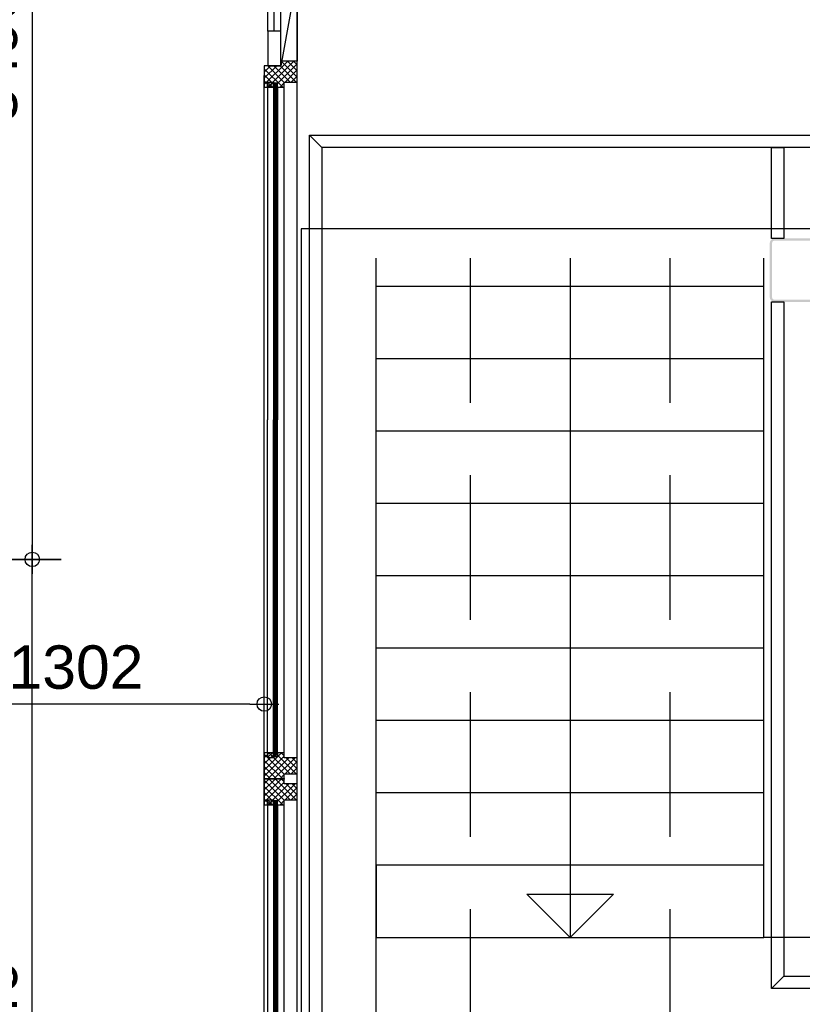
# Model space of a CAD drawing. Header units: millimetres. Extents: x -532 to 413144, y -532 to 654275.
# Tile 163 of 210: x 44098 to 46802, y 14562 to 17966. Entities that reach past the tile are written whole.
import ezdxf

# ---------------------------------------------------------------- set-up
doc = ezdxf.new("R2010")
doc.units = ezdxf.units.MM
doc.header["$LTSCALE"] = 100
doc.linetypes.add('CENTER', pattern=[50.8, 31.75, -6.35, 6.35, -6.35])
doc.linetypes.add('DASHED', pattern=[0.75, 0.5, -0.25])
for name, color, linetype in [('A--M1A--MAATVOERING--RESTO & KEUKEN', 12, 'Continuous'), ('A-0010--', 7, 'Continuous'), ('A-0230-VLOER', 7, 'Continuous'), ('A-0250-PROFIEL-ARCERING', 253, 'CENTER'), ('A-0310-KOZIJN-BU', 7, 'Continuous'), ('A-1140-TEKST+MAAT-WE', 7, 'Continuous'), ('BL24----_TRAP', 1, 'Continuous'), ('BL323---_BIDEUR', 1, 'Continuous'), ('BL34----_BALUSTRADES', 7, 'Continuous')]:
    doc.layers.add(name, color=color, linetype=linetype)
doc.styles.add('PAScad_tekst', font='arial.ttf')
doc.styles.add('romans', font='romans.shx')
doc.dimstyles.new('romans', dxfattribs={"dimtxt": 1, "dimasz": 1, "dimexe": 0.5, "dimexo": 0.5, "dimgap": 1, "dimtad": 1, "dimdec": 0, "dimtxsty": 'romans', "dimblk": 'gbb_tod', "dimcen": 0, "dimse1": 1, "dimse2": 1, "dimclrd": 1, "dimclre": 1, "dimclrt": 2, "dimadec": 0, "dimazin": 0, "dimtfac": 1, "dimtdec": 0, "dimtmove": 2, "dimatfit": 2, "dimldrblk": 'gbb_tod', "dimfxl": 1, "dimarcsym": 0})

# ---------------------------------------------------------------- blocks, each defined once
blk = doc.blocks.new('gbb_tod')
at = {"color": 0}
for p, q in [((0, -2), (0, 2)), ((-1, 0), (1, 0))]:
    blk.add_line(p, q, dxfattribs=at)
blk.add_circle((0, 0), 0.5, dxfattribs=at)
blk = doc.blocks.new('*D620')
at = {"layer": 'A--M1A--MAATVOERING--RESTO & KEUKEN', "lineweight": -2, "transparency": 16777216}
blk.add_line((44141, 19540), (44141, 16150), dxfattribs=at)
at = {"layer": 'Defpoints', "color": 0, "transparency": 16777216}
for p in [(44141, 19590), (44141, 16100), (44141, 16100)]:
    blk.add_point(p, dxfattribs=at)
at = {"layer": 'A--M1A--MAATVOERING--RESTO & KEUKEN', "lineweight": -2, "transparency": 16777216, "xscale": 50, "yscale": 50, "zscale": 50}
for p, rotation in [((44141, 19590), 90), ((44141, 16100), 270)]:
    blk.add_blockref('gbb_tod', p, dxfattribs=dict(at, rotation=rotation))
at = {"layer": 'A--M1A--MAATVOERING--RESTO & KEUKEN', "transparency": 16777216, "insert": (44014.4, 17845), "char_height": 150, "attachment_point": 5, "rotation": 90, "style": 'PAScad_tekst'}
blk.add_mtext('3490', dxfattribs=at)
blk = doc.blocks.new('*D624')
at = {"layer": 'A--M1A--MAATVOERING--RESTO & KEUKEN', "lineweight": -2, "transparency": 16777216}
blk.add_line((44141, 12910), (44141, 16050), dxfattribs=at)
at = {"layer": 'Defpoints', "color": 0, "transparency": 16777216}
for p in [(44141, 16100), (44141, 16100), (44141, 12860)]:
    blk.add_point(p, dxfattribs=at)
at = {"layer": 'A--M1A--MAATVOERING--RESTO & KEUKEN', "lineweight": -2, "transparency": 16777216, "xscale": 50, "yscale": 50, "zscale": 50}
for p, rotation in [((44141, 16100), 90), ((44141, 12860), 270)]:
    blk.add_blockref('gbb_tod', p, dxfattribs=dict(at, rotation=rotation))
at = {"layer": 'A--M1A--MAATVOERING--RESTO & KEUKEN', "transparency": 16777216, "insert": (44014.4, 14480), "char_height": 150, "attachment_point": 5, "rotation": 90, "style": 'PAScad_tekst'}
blk.add_mtext('3240', dxfattribs=at)
blk = doc.blocks.new('*D629')
at = {"layer": 'A--M1A--MAATVOERING--RESTO & KEUKEN', "lineweight": -2, "transparency": 16777216}
blk.add_line((44893, 15600), (43691, 15600), dxfattribs=at)
at = {"layer": 'Defpoints', "color": 0, "transparency": 16777216}
for p in [(43641, 15600), (43641, 15600), (44943, 15600)]:
    blk.add_point(p, dxfattribs=at)
at = {"layer": 'A--M1A--MAATVOERING--RESTO & KEUKEN', "lineweight": -2, "transparency": 16777216, "xscale": 50, "yscale": 50, "zscale": 50, "rotation": 180}
blk.add_blockref('gbb_tod', (43641, 15600), dxfattribs=at)
at = {"layer": 'A--M1A--MAATVOERING--RESTO & KEUKEN', "lineweight": -2, "transparency": 16777216, "xscale": 50, "yscale": 50, "zscale": 50}
blk.add_blockref('gbb_tod', (44943, 15600), dxfattribs=at)
at = {"layer": 'A--M1A--MAATVOERING--RESTO & KEUKEN', "transparency": 16777216, "insert": (44292, 15726.6), "char_height": 150, "attachment_point": 5, "style": 'PAScad_tekst'}
blk.add_mtext('1302', dxfattribs=at)

msp = doc.modelspace()

# ---------------------------------------------------------------- hatches: boundary and pattern name
at = {"layer": 'A-0250-PROFIEL-ARCERING'}
msp.add_hatch(color=256, dxfattribs=at).paths.add_polyline_path([(46800, 16990), (46706, 16990), (46698, 16992.15625), (46692.15625, 16998), (46690, 17006), (46690, 17194), (46692.15625, 17202), (46698, 17207.84375), (46706, 17210), (46894, 17210), (46902, 17207.84375), (46907.84375, 17202), (46910, 17194), (46910, 17006), (46907.84375, 16998), (46902, 16992.15625), (46894, 16990), (46800, 16990), (46800, 16998), (46894, 16998), (46898, 16999.0625), (46900.9375, 17002), (46902, 17006), (46902, 17194), (46900.9375, 17198), (46898, 17200.9375), (46894, 17202), (46706, 17202), (46702, 17200.9375), (46699.0625, 17198), (46698, 17194), (46698, 17006), (46699.0625, 17002), (46702, 16999.0625), (46706, 16998), (46800, 16998)], flags=0)

# ---------------------------------------------------------------- linework, layer by layer
at = {"layer": 'A--M1A--MAATVOERING--RESTO & KEUKEN'}
msp.add_line((44241, 16100), (42765, 16100), dxfattribs=at)
at = {"layer": 'A-0010--', "ltscale": 10}
for points in [[(44975, 17749.875), (44975, 17732.9375), (44955, 17732.9375), (44954, 17733.9375), (44954, 17749.875), (44975, 17749.875)], [(44978.5, 17736.9375), (44975, 17736.9375), (44975, 17746.9375), (44978.5, 17746.9375), (44978.5, 17736.9375)], [(44975, 17732.9375), (44975, 17736.9375), (44978.5, 17736.9375), (44978.5, 17732), (44975, 17732.9375)], [(44988, 17736.9375), (44988, 17746.9375), (44984.5, 17746.9375), (44984.5, 17736.9375), (44988, 17736.9375)], [(44988, 17732.9375), (44988, 17736.9375), (44984.5, 17736.9375), (44984.5, 17732.9375), (44988, 17732.9375)], [(44975, 17733), (44975, 16582.375)], [(44988.0625, 17732.9375), (44988.0625, 16582.25)], [(44975, 15431.5), (44975, 16582.125)], [(44988.0625, 15431.5625), (44988.0625, 16582.25)], [(44975, 15414.625), (44975, 15431.5625), (44955, 15431.5625), (44954, 15430.5625), (44954, 15414.625), (44975, 15414.625)], [(44975, 15431.5625), (44975, 15427.5625), (44978.5, 15427.5625), (44978.5, 15432.5), (44975, 15431.5625)], [(44978.5, 15427.5625), (44975, 15427.5625), (44975, 15417.5625), (44978.5, 15417.5625), (44978.5, 15427.5625)], [(44988, 15431.5625), (44988, 15427.5625), (44984.5, 15427.5625), (44984.5, 15431.5625), (44988, 15431.5625)], [(44988, 15427.5625), (44988, 15417.5625), (44984.5, 15417.5625), (44984.5, 15427.5625), (44988, 15427.5625)], [(44975, 15268.375), (44975, 15251.4375), (44955, 15251.4375), (44954, 15252.4375), (44954, 15268.375), (44975, 15268.375)], [(44978.5, 15255.4375), (44975, 15255.4375), (44975, 15265.4375), (44978.5, 15265.4375), (44978.5, 15255.4375)], [(44975, 15251.4375), (44975, 15255.4375), (44978.5, 15255.4375), (44978.5, 15250.5), (44975, 15251.4375)], [(44975, 15251.5), (44975, 14100.875)], [(44988, 15255.4375), (44988, 15265.4375), (44984.5, 15265.4375), (44984.5, 15255.4375), (44988, 15255.4375)], [(44988, 15251.4375), (44988, 15255.4375), (44984.5, 15255.4375), (44984.5, 15251.4375), (44988, 15251.4375)], [(44988.0625, 15251.4375), (44988.0625, 14100.75)]]:
    msp.add_lwpolyline(points, dxfattribs=at)
at = {"layer": 'A-0230-VLOER', "ltscale": 10}
msp.add_lwpolyline([(46930, 17243), (45070, 17243), (45070, 13463), (48530, 13463), (48530, 17243), (48270, 17243)], dxfattribs=at)
at = {"layer": 'A-0310-KOZIJN-BU'}
for p, q in [((44943, 17742.0625), (45023.9375, 17823)), ((44943, 17763.28125), (44985.71875, 17806)), ((44943, 17784.5), (44964.5, 17806)), ((44943, 17805.6875), (44943.3125, 17806)), ((44954.84375, 17806), (45012, 17748.84375)), ((44955.15625, 17733), (45045.15625, 17823)), ((44976.0625, 17806), (45032.0625, 17750)), ((44976.34375, 17733), (45057, 17813.625)), ((44997.25, 17806), (45053.28125, 17750)), ((45000, 17820.28125), (45002.71875, 17823)), ((45001.5, 17823), (45057, 17767.5)), ((45022.6875, 17823), (45057, 17788.71875)), ((45043.90625, 17823), (45057, 17809.9375)), ((44943, 17796.65625), (45006.65625, 17733)), ((44943, 17775.4375), (44985.40625, 17733)), ((45014.5625, 17750), (45057, 17792.4375)), ((45035.78125, 17750), (45057, 17771.21875)), ((44943, 17754.21875), (44964.21875, 17733)), ((44970.71875, 17732.9375), (44954, 17749.65625)), ((44975, 17749.6875), (44958.25, 17732.9375)), ((44997.5625, 17733), (45012, 17747.4375)), ((44984.5, 17566.9375), (44978.5, 17566.9375)), ((44984.5, 17546.9375), (44978.5, 17546.9375)), ((44984.5, 17366.9375), (44978.5, 17366.9375)), ((44984.5, 17346.9375), (44978.5, 17346.9375)), ((44984.5, 17166.9375), (44978.5, 17166.9375)), ((44984.5, 17146.9375), (44978.5, 17146.9375)), ((44984.5, 16966.9375), (44978.5, 16966.9375)), ((44984.5, 16946.9375), (44978.5, 16946.9375)), ((44984.5, 16766.9375), (44978.5, 16766.9375)), ((44984.5, 16746.9375), (44978.5, 16746.9375)), ((44978.5, 16417.5625), (44984.5, 16417.5625)), ((44978.5, 16397.5625), (44984.5, 16397.5625)), ((44978.5, 16217.5625), (44984.5, 16217.5625)), ((44978.5, 16197.5625), (44984.5, 16197.5625)), ((44978.5, 16017.5625), (44984.5, 16017.5625)), ((44978.5, 15997.5625), (44984.5, 15997.5625)), ((44978.5, 15817.5625), (44984.5, 15817.5625)), ((44978.5, 15797.5625), (44984.5, 15797.5625)), ((44978.5, 15617.5625), (44984.5, 15617.5625)), ((44978.5, 15597.5625), (44984.5, 15597.5625)), ((44942.96875, 15426.375), (45012, 15357.375)), ((44943, 15371.75), (45002.71875, 15431.5)), ((44943, 15392.96875), (44981.53125, 15431.5)), ((44943, 15414.1875), (44960.3125, 15431.5)), ((44954, 15414.84375), (44970.71875, 15431.5625)), ((44958.25, 15431.5625), (44975, 15414.84375)), ((44959.0625, 15431.5), (45032.0625, 15358.5)), ((44980.28125, 15431.5), (45053.28125, 15358.5)), ((45001.5, 15431.5), (45012, 15421)), ((44943, 15350.5625), (45012, 15419.5625)), ((44943, 15405.125), (45006.65625, 15341.5)), ((44955.15625, 15341.5), (45028.15625, 15414.5)), ((44976.375, 15341.5), (45049.375, 15414.5)), ((45014.59375, 15358.5), (45057, 15400.90625)), ((45018.5, 15414.5), (45057, 15376)), ((45039.6875, 15414.5), (45057, 15397.1875)), ((44943, 15383.90625), (44985.4375, 15341.5)), ((44943, 15362.71875), (44964.21875, 15341.5)), ((44997.59375, 15341.5), (45012, 15355.90625)), ((45035.8125, 15358.5), (45057, 15379.6875)), ((44943, 15281.78125), (45002.71875, 15341.5)), ((44943, 15303), (44981.5, 15341.5)), ((44943, 15324.21875), (44960.28125, 15341.5)), ((44943, 15336.34375), (45012, 15267.34375)), ((44943, 15260.5625), (45012, 15329.5625)), ((44955.15625, 15251.5), (45028.125, 15324.5)), ((44959.0625, 15341.5), (45032.0625, 15268.5)), ((44976.34375, 15251.5), (45049.34375, 15324.5)), ((44980.28125, 15341.5), (45053.28125, 15268.5)), ((45001.5, 15341.5), (45012, 15331)), ((45018.5, 15324.5), (45057, 15286)), ((45039.71875, 15324.5), (45057, 15307.21875)), ((44943, 15315.15625), (45006.65625, 15251.46875)), ((44943, 15293.9375), (44985.40625, 15251.5)), ((45014.5625, 15268.5), (45057, 15310.9375)), ((45035.78125, 15268.5), (45057, 15289.71875)), ((44943, 15272.71875), (44964.21875, 15251.5)), ((44970.71875, 15251.4375), (44954, 15268.15625)), ((44975, 15268.15625), (44958.25, 15251.4375)), ((44997.5625, 15251.5), (45012, 15265.9375)), ((44984.5, 15085.4375), (44978.5, 15085.4375)), ((44984.5, 15065.4375), (44978.5, 15065.4375)), ((44984.5, 14885.4375), (44978.5, 14885.4375)), ((44984.5, 14865.4375), (44978.5, 14865.4375)), ((44984.5, 14685.4375), (44978.5, 14685.4375)), ((44984.5, 14665.4375), (44978.5, 14665.4375))]:
    msp.add_line(p, q, dxfattribs=at)
at = {"layer": 'A-0310-KOZIJN-BU', "ltscale": 10}
for points in [[(45057, 17823), (45057, 17823), (45057, 18783), (45057, 18783), (45057, 17823)], [(44943, 12910), (44943, 17773)], [(45057, 12910), (45057, 17773)], [(44978.5, 17746.9375), (44978.5, 16582.25)], [(44984.5, 17746.9375), (44978.5, 17746.9375)], [(44984.5, 17746.9375), (44984.5, 16582.25)], [(44954, 17732.9375), (44954, 16582.3125)], [(45012, 15431.5), (45012, 17733)], [(44954, 15431.5625), (44954, 16582.1875)], [(44978.5, 15417.5625), (44978.5, 16582.25)], [(44984.5, 15417.5625), (44984.5, 16582.25)], [(44984.5, 15417.5625), (44978.5, 15417.5625)], [(44954, 15251.4375), (44954, 14100.8125)], [(44978.5, 15265.4375), (44978.5, 14100.75)], [(44984.5, 15265.4375), (44978.5, 15265.4375)], [(44984.5, 15265.4375), (44984.5, 14100.75)], [(45012, 12950), (45012, 15251.5)]]:
    msp.add_lwpolyline(points, dxfattribs=at)
for points in [[(44943, 17733), (45012, 17733), (45012, 17750), (45057, 17750), (45057, 17823), (45000, 17823), (45000, 17806), (44943, 17806)], [(44943, 15341.5), (45012, 15341.5), (45012, 15358.5), (45057, 15358.5), (45057, 15414.5), (45012, 15414.5), (45012, 15431.5), (44943, 15431.5)], [(44943, 15251.5), (45012, 15251.5), (45012, 15268.5), (45057, 15268.5), (45057, 15324.5), (45012, 15324.5), (45012, 15341.5), (44943, 15341.5)]]:
    msp.add_lwpolyline(points, close=True, dxfattribs=at)
at = {"layer": 'A-0310-KOZIJN-BU', "linetype": 'DASHED', "ltscale": 10}
for points in [[(44943, 17733), (45012, 17733), (45012, 17750), (45057, 17750), (45057, 17823), (45000, 17823), (45000, 17806), (44943, 17806)], [(44943, 15341.5), (45012, 15341.5), (45012, 15358.5), (45057, 15358.5), (45057, 15414.5), (45012, 15414.5), (45012, 15431.5), (44943, 15431.5)], [(44943, 15251.5), (45012, 15251.5), (45012, 15268.5), (45057, 15268.5), (45057, 15324.5), (45012, 15324.5), (45012, 15341.5), (44943, 15341.5)]]:
    msp.add_lwpolyline(points, close=True, dxfattribs=at)
at = {"layer": 'A-0310-KOZIJN-BU'}
for p in [(45000, 15341.5), (45012, 15341.5)]:
    msp.add_point(p, dxfattribs=at)
at = {"layer": 'A-1140-TEKST+MAAT-WE', "ltscale": 10}
for points in [[(44981.5, 17746.9375), (44981.5, 16582.25)], [(44981.5, 15417.5625), (44981.5, 16582.25)], [(44981.5, 15265.4375), (44981.5, 14100.75)]]:
    msp.add_lwpolyline(points, dxfattribs=at)
at = {"layer": 'BL24----_TRAP', "ltscale": 10}
for points in [[(46930, 17243), (46930, 14793), (46670, 14793), (46670, 17141)], [(48270, 17203), (48270, 13463), (45330, 13463), (45330, 17141)], [(46000, 17141), (46000, 14793), (45850, 14943), (46150, 14943), (46000, 14793)], [(46670, 17043), (45330, 17043)], [(46670, 16793), (45330, 16793)], [(46670, 16543), (45330, 16543)], [(46670, 16293), (45330, 16293)], [(46670, 16043), (45330, 16043)], [(46670, 15793), (45330, 15793)], [(46670, 15543), (45330, 15543)], [(46670, 15293), (45330, 15293)]]:
    msp.add_lwpolyline(points, dxfattribs=at)
at = {"layer": 'BL24----_TRAP', "linetype": 'DASHED', "ltscale": 10}
for points in [[(45655, 17141), (45655, 13463)], [(46345, 17141), (46345, 13463)]]:
    msp.add_lwpolyline(points, dxfattribs=at)
at = {"layer": 'BL24----_TRAP', "ltscale": 10}
msp.add_lwpolyline([(45330, 15043), (45330, 14793), (46670, 14793), (46670, 15043)], close=True, dxfattribs=at)
at = {"layer": 'BL323---_BIDEUR', "ltscale": 10}
for points in [[(45000, 18783), (45087.125, 18779.09375), (45173.59375, 18767.46875), (45000, 17806)], [(44955, 17926), (44955, 18663)], [(44977.5, 17926), (44977.5, 18663)], [(45000, 17926), (45000, 18663)]]:
    msp.add_lwpolyline(points, dxfattribs=at)
msp.add_lwpolyline([(45000, 17806), (45000, 17926), (44955, 17926), (44955, 17806)], close=True, dxfattribs=at)
at = {"layer": 'BL34----_BALUSTRADES', "ltscale": 10}
for points in [[(45098.75, 13491.75), (45098.75, 17566.625), (45141.25, 17524.125), (45141.25, 13534.25)], [(45098.75, 17566.625), (46903.75, 17566.625), (46861.25, 17524.125), (45141.25, 17524.125)], [(46696.25, 17210), (46696.25, 17524.125), (46738.75, 17524.125), (46738.75, 17210)], [(46696.25, 14616.75), (46696.25, 16990), (46738.75, 16990), (46738.75, 14659.25)], [(46903.75, 14616.75), (46696.25, 14616.75), (46738.75, 14659.25), (46861.25, 14659.25)]]:
    msp.add_lwpolyline(points, close=True, dxfattribs=at)

# ---------------------------------------------------------------- dimensions: what is measured, and where the dimension line sits
at = {"layer": 'A--M1A--MAATVOERING--RESTO & KEUKEN'}
for base, p1, p2, angle, picture, middle in [((44141, 16100), (44141, 19590), (44141, 16100), 270, '*D620', (44014.36289, 17845)), ((44141, 16100), (44141, 12860), (44141, 16100), 90, '*D624', (44014.36289, 14480)), ((43641, 15600), (44943, 15600), (43641, 15600), 180, '*D629', (44292, 15726.63711))]:
    dim = msp.add_linear_dim(base=base, p1=p1, p2=p2, angle=angle, dimstyle='romans', override={"dimscale": 50, "dimtxt": 3, "dimtxsty": 'PAScad_tekst', "dimclrd": 256, "dimclre": 256, "dimclrt": 256}, dxfattribs=at)
    dim.commit()
    dim.dimension.update_dxf_attribs({"geometry": picture, "text_midpoint": middle})

doc.saveas('drawing.dxf')
